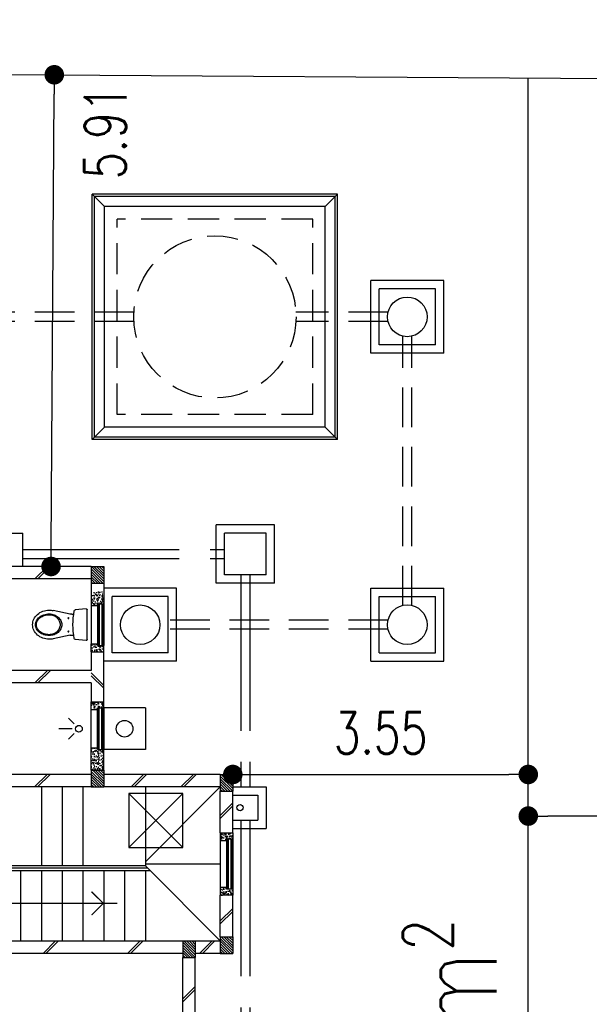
# Model space of a CAD drawing. Header units: millimetres. Extents: x 301 to 1479, y 491 to 1341.
# Tile 249 of 256: x 429.67 to 436.52, y 686.86 to 698.7. Entities that reach past the tile are written whole.
import ezdxf

# ---------------------------------------------------------------- set-up
doc = ezdxf.new("R2010")
doc.units = ezdxf.units.MM
doc.header["$LTSCALE"] = 1.5
doc.header["$MEASUREMENT"] = 0
for name, pattern in [('HIDDEN', [0.375, 0.25, -0.125]), ('HIDDEN2', [4.7625, 3.175, -1.5875]), ('PHANTOM2', [1.25, 0.625, -0.125, 0.125, -0.125, 0.125, -0.125])]:
    doc.linetypes.add(name, pattern=pattern)
for name, color, linetype in [('AP&SA', 254, 'HIDDEN'), ('Blk', 7, 'Continuous'), ('Block', 46, 'Continuous'), ('boundary', 3, 'Continuous'), ('BULUS', 2, 'Continuous'), ('BWCN', 4, 'Continuous'), ('DIM', 6, 'Continuous'), ('Ele', 8, 'Continuous'), ('HATCH', 7, 'Continuous'), ('Hatch Col. C1 GF Ext.', 84, 'Continuous'), ('Hatch Stub Col', 251, 'Continuous'), ('Kerb', 251, 'Continuous'), ('P. Gully trap', 42, 'Continuous'), ('P. Septic tank', 2, 'Continuous'), ('P. Sewr Manhole', 49, 'Continuous'), ('PVC Pipe 110', 69, 'Continuous'), ('PVC RWP 75', 77, 'Continuous'), ('PVC Sewer Pipe 110', 24, 'Continuous'), ('SANIT', 8, 'Continuous'), ('TEXT', 7, 'Continuous'), ('WINDOW', 1, 'Continuous')]:
    doc.layers.add(name, color=color, linetype=linetype)
doc.styles.add('RS1', font='romans.shx', dxfattribs={"width": 0.75, "height": 0.5})
doc.styles.add('RS2', font='romans.shx', dxfattribs={"width": 0.75, "height": 1})
doc.dimstyles.new('Souillac5', dxfattribs={"dimscale": 0.5, "dimtxt": 0.5, "dimasz": 0.47, "dimexe": 0, "dimexo": 1, "dimgap": 0.5, "dimtad": 1, "dimzin": 0, "dimdsep": 46, "dimtxsty": 'RS1', "dimblk": 'DOT', "dimcen": 3, "dimse1": 1, "dimse2": 1, "dimclrd": 6, "dimclre": 6, "dimclrt": 7, "dimaunit": 1, "dimadec": 0, "dimazin": 0, "dimtfac": 1, "dimtofl": 0, "dimtmove": 1, "dimatfit": 3, "dimfxl": 1, "dimtolj": 1, "dimtzin": 0, "dimlwe": -1, "dimarcsym": 0})
pattern_1 = [(50, (422.03025, 162.062746), (0.071726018, -0.0062752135), [0.0075, -0.0825]), (355, (422.03025, 162.062746), (-0.013875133, 0.075219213), [0.006, -0.066]), (100.451444, (422.03623, 162.06222), (0.057850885, 0.068943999), [0.006374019, -0.070114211]), (46.1842, (422.03025, 162.08275), (0.106724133, -0.016551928), [0.01125, -0.12375]), (96.635635, (422.03914, 162.08137), (0.093466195, 0.09741186), [0.009561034, -0.105171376]), (351.184164, (422.03025, 162.08275), (0.093466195, 0.09741186), [0.009, -0.099]), (21, (422.04025, 162.077746), (0.059690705, -0.040261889), [0.0075, -0.0825]), (326, (422.04025, 162.077746), (0.024331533, 0.072515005), [0.006, -0.066]), (71.451445, (422.045225, 162.07439), (0.084022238, 0.032253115), [0.006374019, -0.070114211]), (37.5, (422.03025, 162.062746), (0.0012159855, 0.0332893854), [0, -0.0652, 0, -0.067, 0, -0.06625]), (7.5, (422.03025, 162.062746), (0.0263069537, 0.0394411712), [0, -0.0382, 0, -0.0637, 0, -0.02525]), (327.5, (422.00795, 162.062746), (0.0533822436, -0.0022554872), [0, -0.025, 0, -0.078, 0, -0.1035]), (317.5, (421.99795, 162.062746), (0.058318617, 0.010010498), [0, -0.0325, 0, -0.0518, 0, -0.0735])]
pattern_2 = [(50, (422.03025, 161.862746), (0.071726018, -0.0062752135), [0.0075, -0.0825]), (355, (422.03025, 161.862746), (-0.013875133, 0.075219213), [0.006, -0.066]), (100.451444, (422.03623, 161.86222), (0.057850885, 0.068943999), [0.006374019, -0.070114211]), (46.1842, (422.03025, 161.88275), (0.106724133, -0.016551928), [0.01125, -0.12375]), (96.635635, (422.03914, 161.88137), (0.093466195, 0.09741186), [0.009561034, -0.105171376]), (351.184164, (422.03025, 161.88275), (0.093466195, 0.09741186), [0.009, -0.099]), (21, (422.04025, 161.877746), (0.059690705, -0.040261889), [0.0075, -0.0825]), (326, (422.04025, 161.877746), (0.024331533, 0.072515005), [0.006, -0.066]), (71.451445, (422.045225, 161.87439), (0.084022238, 0.032253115), [0.006374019, -0.070114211]), (37.5, (422.03025, 161.862746), (0.0012159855, 0.0332893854), [0, -0.0652, 0, -0.067, 0, -0.06625]), (7.5, (422.03025, 161.862746), (0.0263069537, 0.0394411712), [0, -0.0382, 0, -0.0637, 0, -0.02525]), (327.5, (422.00795, 161.862746), (0.0533822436, -0.0022554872), [0, -0.025, 0, -0.078, 0, -0.1035]), (317.5, (421.99795, 161.862746), (0.058318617, 0.010010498), [0, -0.0325, 0, -0.0518, 0, -0.0735])]

# ---------------------------------------------------------------- blocks, each defined once
blk = doc.blocks.new('WC')
at = {"layer": 'SANIT'}
for p, q in [((-179, 0), (179, 0)), ((-189, -11), (-178, -142)), ((189, -11), (178, -142)), ((-127, -205), (-170, -408)), ((-125, -185), (-125, -161)), ((125, -185), (125, -161)), ((127, -205), (170, -408))]:
    blk.add_line(p, q, dxfattribs=at)
for points in [[(130, -455, 0.086378), (120, -397, 0.092622), (92, -349, 0.103078), (49, -316, 0.111925), (0, -305, 0.111925), (-49, -316, 0.103078), (-92, -349, 0.092622), (-120, -397, 0.086378), (-130, -455, 0.086378)], [(120, -455, 0.091554), (111, -405, 0.095342), (85, -363, 0.101238), (45, -335, 0.105842), (0, -325, 0.105842), (-45, -335, 0.101238), (-85, -363, 0.095342), (-111, -405, 0.091554), (-120, -455, 0.091554)], [(-175, -455, 0.087147), (-161, -533, 0.093047), (-124, -596, 0.102819), (-66, -640, 0.110985), (0, -655, 0.110985), (66, -640, 0.102819), (124, -596, 0.093047), (161, -533, 0.087147), (175, -455, 0.052217), (170, -408, 0.093047)], [(-170, -408, 0.052217), (-175, -455, 0.087147)], [(-130, -455, 0.079027), (-120, -520, 0.088191), (-92, -572, 0.105253), (-48, -608, 0.121599), (0, -620, 0.121599), (48, -608, 0.105253), (92, -572, 0.088191), (120, -520, 0.079027), (130, -455, 0.079027)], [(-120, -455, 0.077736), (-110, -516, 0.087342), (-85, -565, 0.105569), (-44, -599, 0.12344), (0, -610, 0.12344), (44, -599, 0.105569), (85, -565, 0.087342), (110, -516, 0.077736), (120, -455, 0.077736)]]:
    blk.add_lwpolyline(points, format="xyb", dxfattribs=at)
for centre in [(-80, -225), (80, -225)]:
    blk.add_circle(centre, 6, dxfattribs=at)
for centre, radius, start, end in [((-179, -10), 10, 90, 185.0425), ((179, -10), 10, 354.9575, 90), ((-163, -140), 15, 185.0425, 259.608), ((0, 746), 916, 259.608, 280.392), ((-225, -185), 100, 348.0437, 0), ((225, -185), 100, 180, 191.9563), ((163, -140), 15, 280.392, 354.9575)]:
    blk.add_arc(centre, radius, start, end, dxfattribs=at)
blk = doc.blocks.new('SSSU-D3')
at = {"layer": 'HATCH'}
h = blk.add_hatch(dxfattribs=at)
h.set_pattern_fill('ANSI31', color=256, scale=0.175, angle=630)
h.set_pattern_definition([(315, (-130.522678, 34.936787), (0.015467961, 0.015467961), [])])
h.paths.add_polyline_path([(11.8, 5.15), (11.65, 5.15), (11.65, 5.35), (11.8, 5.35)])
h = blk.add_hatch(dxfattribs=at)
h.set_pattern_fill('ANSI31', color=256, scale=0.175, angle=630)
h.set_pattern_definition([(315, (-132.072678, 34.886787), (0.0154679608, 0.0154679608), [])])
h.paths.add_polyline_path([(13.35, 5.1), (13.2, 5.1), (13.2, 5.3), (13.35, 5.3)])
h = blk.add_hatch(dxfattribs=at)
h.set_pattern_fill('ANSI31', color=256, scale=0.175, angle=630)
h.set_pattern_definition([(315, (-132.072678, 32.936787), (0.0154679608, 0.0154679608), [])])
h.paths.add_polyline_path([(13.35, 3.15), (13.2, 3.15), (13.2, 3.35), (13.35, 3.35)])
h = blk.add_hatch(dxfattribs=at)
h.set_pattern_fill('ANSI31', color=256, scale=0.175, angle=630)
h.set_pattern_definition([(315, (-131.622678, 32.886787), (0.015467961, 0.015467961), [])])
h.paths.add_polyline_path([(12.9, 3.1), (12.75, 3.1), (12.75, 3.3), (12.9, 3.3)])
at = {"layer": 'Hatch Col. C1 GF Ext.'}
h = blk.add_hatch(dxfattribs=at)
h.set_pattern_fill('ANSI31', color=256, scale=0.175, angle=-90)
h.set_pattern_definition([(315, (443.186696, 157.028336), (0.0154679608, 0.0154679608), [])])
h.paths.add_polyline_path([(11.8, 7.6), (11.65, 7.6), (11.65, 7.8), (11.8, 7.8)])
at = {"layer": 'Hatch Stub Col', "linetype": 'ByBlock'}
h = blk.add_hatch(dxfattribs=at)
h.set_pattern_fill('AR-CONC', color=256, scale=0.01, angle=720)
h.set_pattern_definition(pattern_1)
h.paths.add_polyline_path([(11.725, 7.35), (11.725, 7.33), (11.65, 7.33), (11.65, 7.5), (11.8, 7.5), (11.8, 7.35)])
h = blk.add_hatch(dxfattribs=at)
h.set_pattern_fill('AR-CONC', color=256, scale=0.01, angle=720)
h.set_pattern_definition(pattern_1)
h.paths.add_polyline_path([(11.65, 6.775), (11.65, 6.87), (11.725, 6.87), (11.725, 6.85), (11.8, 6.85), (11.8, 6.775)])
h = blk.add_hatch(dxfattribs=at)
h.set_pattern_fill('AR-CONC', color=256, scale=0.01, angle=720)
h.set_pattern_definition([(50, (422.03025, 162.012746), (0.071726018, -0.0062752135), [0.0075, -0.0825]), (355, (422.03025, 162.012746), (-0.013875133, 0.075219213), [0.006, -0.066]), (100.451444, (422.03623, 162.01222), (0.057850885, 0.068943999), [0.006374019, -0.070114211]), (46.1842, (422.03025, 162.03275), (0.106724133, -0.016551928), [0.01125, -0.12375]), (96.635635, (422.03914, 162.03137), (0.093466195, 0.09741186), [0.009561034, -0.105171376]), (351.184164, (422.03025, 162.03275), (0.093466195, 0.09741186), [0.009, -0.099]), (21, (422.04025, 162.027746), (0.059690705, -0.040261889), [0.0075, -0.0825]), (326, (422.04025, 162.027746), (0.024331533, 0.072515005), [0.006, -0.066]), (71.451445, (422.045225, 162.02439), (0.084022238, 0.032253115), [0.006374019, -0.070114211]), (37.5, (422.03025, 162.012746), (0.0012159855, 0.0332893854), [0, -0.0652, 0, -0.067, 0, -0.06625]), (7.5, (422.03025, 162.012746), (0.0263069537, 0.0394411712), [0, -0.0382, 0, -0.0637, 0, -0.02525]), (327.5, (422.00795, 162.012746), (0.0533822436, -0.0022554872), [0, -0.025, 0, -0.078, 0, -0.1035]), (317.5, (421.99795, 162.012746), (0.058318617, 0.010010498), [0, -0.0325, 0, -0.0518, 0, -0.0735])])
h.paths.add_polyline_path([(11.725, 6.1), (11.725, 6.08), (11.65, 6.08), (11.65, 6.175), (11.8, 6.175), (11.8, 6.1)])
h = blk.add_hatch(dxfattribs=at)
h.set_pattern_fill('AR-CONC', color=256, scale=0.01, angle=720)
h.set_pattern_definition([(50, (461.012857, 47.178006), (0.071726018, -0.0062752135), [0.0075, -0.0825]), (355, (461.01286, 47.17801), (-0.013875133, 0.075219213), [0.006, -0.066]), (100.451444, (461.018834, 47.17748), (0.057850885, 0.068943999), [0.006374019, -0.070114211]), (46.1842, (461.01286, 47.19801), (0.106724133, -0.016551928), [0.01125, -0.12375]), (96.635635, (461.02175, 47.19663), (0.093466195, 0.09741186), [0.009561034, -0.105171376]), (351.184164, (461.01286, 47.19801), (0.093466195, 0.09741186), [0.009, -0.099]), (21, (461.022857, 47.193006), (0.059690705, -0.040261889), [0.0075, -0.0825]), (326, (461.02286, 47.19301), (0.024331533, 0.072515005), [0.006, -0.066]), (71.451445, (461.02783, 47.18965), (0.084022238, 0.032253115), [0.006374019, -0.070114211]), (37.5, (461.012857, 47.178006), (0.0012159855, 0.0332893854), [0, -0.0652, 0, -0.067, 0, -0.06625]), (7.5, (461.012857, 47.178006), (0.0263069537, 0.0394411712), [0, -0.0382, 0, -0.0637, 0, -0.02525]), (327.5, (460.990557, 47.178006), (0.0533822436, -0.0022554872), [0, -0.025, 0, -0.078, 0, -0.1035]), (317.5, (460.980557, 47.178006), (0.058318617, 0.010010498), [0, -0.0325, 0, -0.0518, 0, -0.0735])])
h.paths.add_polyline_path([(11.65, 5.35), (11.8, 5.35), (11.8, 5.6), (11.725, 5.6), (11.725, 5.62), (11.65, 5.62)])
h = blk.add_hatch(dxfattribs=at)
h.set_pattern_fill('AR-CONC', color=256, scale=0.01, angle=720)
h.set_pattern_definition(pattern_2)
h.paths.add_polyline_path([(13.2, 4.6), (13.35, 4.6), (13.35, 4.525), (13.275, 4.525), (13.275, 4.505), (13.2, 4.505)])
h = blk.add_hatch(dxfattribs=at)
h.set_pattern_fill('AR-CONC', color=256, scale=0.01, angle=720)
h.set_pattern_definition(pattern_2)
h.paths.add_polyline_path([(13.2, 3.945), (13.275, 3.945), (13.275, 3.925), (13.35, 3.925), (13.35, 3.85), (13.2, 3.85)])
at = {"layer": 'AP&SA', "linetype": 'HIDDEN'}
for p, q in [((14.31, 11.975), (11.96, 11.975)), ((11.96, 9.625), (11.96, 11.975)), ((14.31, 9.625), (14.31, 11.975)), ((14.31, 9.625), (11.96, 9.625))]:
    blk.add_line(p, q, dxfattribs=at)
at = {"layer": 'Block', "linetype": 'ByBlock'}
for p, q in [((11.65, 7.8), (9.75, 7.8)), ((11.65, 7.65), (9.75, 7.65)), ((11.65, 6.775), (11.65, 6.55)), ((11.8, 6.175), (11.8, 6.775)), ((11.65, 6.55), (9.6, 6.55)), ((11.65, 6.4), (9.6, 6.4)), ((11.65, 6.4), (11.65, 6.175)), ((11.65, 5.3), (9.75, 5.3)), ((13.2, 5.3), (11.8, 5.3)), ((11.65, 5.15), (9.75, 5.15)), ((13.2, 5.15), (11.8, 5.15)), ((13.2, 4.6), (13.2, 5.1)), ((13.35, 4.6), (13.35, 5.1)), ((13.2, 3.35), (13.2, 3.85)), ((13.35, 3.35), (13.35, 3.85)), ((9.75, 3.3), (12.75, 3.3)), ((12.9, 3.3), (13.2, 3.3)), ((12.75, 3.15), (9.75, 3.15)), ((12.75, 0.15), (12.75, 3.1)), ((13.2, 3.15), (12.9, 3.15)), ((12.9, 0), (12.9, 3.1))]:
    blk.add_line(p, q, dxfattribs=at)
at = {"layer": 'BULUS', "linetype": 'ByBlock'}
for p, q in [((12.325, 4.175), (10.325, 4.175)), ((12.36, 4.14), (10.325, 4.14))]:
    blk.add_line(p, q, dxfattribs=at)
at = {"layer": 'BWCN'}
for p, q in [((11.65, 7.8), (11.8, 7.8)), ((11.65, 7.8), (11.65, 7.6)), ((11.8, 7.8), (11.8, 7.6)), ((11.65, 7.6), (11.8, 7.6)), ((11.65, 7.6), (11.65, 7.33)), ((11.8, 7.6), (11.8, 7.35)), ((11.725, 7.35), (11.8, 7.35)), ((11.725, 7.33), (11.725, 7.35)), ((11.65, 7.33), (11.725, 7.33)), ((11.65, 6.775), (11.65, 6.87)), ((11.65, 6.87), (11.725, 6.87)), ((11.725, 6.87), (11.725, 6.85)), ((11.65, 6.775), (11.8, 6.775)), ((11.725, 6.85), (11.8, 6.85)), ((11.8, 6.775), (11.8, 6.85)), ((11.65, 6.08), (11.65, 6.175)), ((11.65, 6.175), (11.8, 6.175)), ((11.8, 6.1), (11.8, 6.175)), ((11.65, 6.08), (11.725, 6.08)), ((11.725, 6.1), (11.8, 6.1)), ((11.725, 6.08), (11.725, 6.1)), ((11.65, 5.62), (11.725, 5.62)), ((11.65, 5.35), (11.65, 5.62)), ((11.725, 5.62), (11.725, 5.6)), ((11.725, 5.6), (11.8, 5.6)), ((11.8, 5.35), (11.8, 5.6)), ((11.65, 5.35), (11.8, 5.35)), ((11.65, 5.35), (11.65, 5.15)), ((11.8, 5.35), (11.8, 5.15)), ((13.2, 5.3), (13.35, 5.3)), ((13.2, 5.3), (13.2, 5.1)), ((13.35, 5.3), (13.35, 5.1)), ((11.65, 5.15), (11.8, 5.15)), ((13.2, 5.1), (13.35, 5.1)), ((13.2, 4.6), (13.2, 4.505)), ((13.2, 4.505), (13.275, 4.505)), ((13.275, 4.525), (13.35, 4.525)), ((13.275, 4.505), (13.275, 4.525)), ((13.35, 4.6), (13.35, 4.525)), ((13.2, 3.945), (13.275, 3.945)), ((13.2, 3.945), (13.2, 3.85)), ((13.275, 3.945), (13.275, 3.925)), ((13.275, 3.925), (13.35, 3.925)), ((13.35, 3.925), (13.35, 3.85)), ((13.2, 3.35), (13.35, 3.35)), ((13.2, 3.35), (13.2, 3.15)), ((13.35, 3.35), (13.35, 3.15)), ((12.75, 3.3), (12.9, 3.3)), ((12.75, 3.3), (12.75, 3.1)), ((12.9, 3.3), (12.9, 3.1)), ((12.75, 3.1), (12.9, 3.1)), ((13.2, 3.15), (13.35, 3.15))]:
    blk.add_line(p, q, dxfattribs=at)
at = {"layer": 'BWCN', "linetype": 'ByBlock'}
for p, q in [((13.2, 4.6), (13.35, 4.6)), ((13.35, 3.85), (13.2, 3.85))]:
    blk.add_line(p, q, dxfattribs=at)
at = {"layer": 'Ele'}
for p, q in [((11.604, 7.8), (10.729, 7.8)), ((11.73, 7.35), (11.73, 6.85)), ((11.79, 7.35), (11.79, 6.85)), ((11.8, 7.35), (11.8, 6.85)), ((11.65, 7.33), (11.65, 6.87)), ((11.725, 7.33), (11.725, 6.87)), ((11.65, 5.62), (11.65, 6.08)), ((11.725, 5.62), (11.725, 6.08)), ((11.73, 5.6), (11.73, 6.1)), ((11.79, 5.6), (11.79, 6.1)), ((11.8, 6.1), (11.8, 5.6)), ((11.445, 5.907), (11.375, 5.977)), ((11.422, 5.85), (11.261, 5.85)), ((11.445, 5.793), (11.375, 5.723)), ((11.05, 5.15), (11.05, 4.2)), ((11.3, 5.15), (11.3, 4.2)), ((11.55, 5.15), (11.55, 4.2)), ((13.2, 4.505), (13.2, 3.945)), ((13.275, 4.505), (13.275, 3.945)), ((13.28, 4.525), (13.28, 3.925)), ((13.34, 4.525), (13.34, 3.925)), ((13.35, 4.525), (13.35, 3.925)), ((12.3, 4.2), (10.3, 4.2)), ((10.8, 4.14), (10.8, 3.3)), ((11.05, 4.14), (11.05, 3.3)), ((11.3, 4.14), (11.3, 3.3)), ((11.55, 4.14), (11.55, 3.3)), ((11.8, 4.14), (11.8, 3.3)), ((12.05, 4.14), (12.05, 3.3)), ((12.3, 4.14), (12.3, 3.3)), ((11.959, 3.75), (10.147, 3.75))]:
    blk.add_line(p, q, dxfattribs=at)
at = {"layer": 'Ele', "linetype": 'HIDDEN', "ltscale": 10}
for p, q in [((12.3, 5.15), (12.3, 4.2)), ((13.2, 5.15), (12.3, 4.25)), ((12.3, 4.225), (13.2, 4.225)), ((13.2, 3.3), (12.3, 4.2))]:
    blk.add_line(p, q, dxfattribs=at)
at = {"layer": 'Ele', "const_width": 0.015}
blk.add_lwpolyline([(11.653, 3.891), (11.795, 3.75), (11.653, 3.609)], dxfattribs=at)
at = {"layer": 'Ele'}
blk.add_circle((11.502, 5.85), 0.04, dxfattribs=at)
at = {"layer": 'HATCH'}
for p, q in [((11.122, 7.8), (10.972, 7.65)), ((11.158, 7.8), (11.008, 7.65)), ((11.122, 6.55), (10.972, 6.4)), ((11.158, 6.55), (11.008, 6.4)), ((11.8, 6.371), (11.65, 6.521)), ((11.8, 6.336), (11.65, 6.486)), ((11.119, 5.3), (10.969, 5.15)), ((11.154, 5.3), (11.004, 5.15)), ((12.278, 5.3), (12.128, 5.15)), ((12.314, 5.3), (12.164, 5.15)), ((12.877, 5.3), (12.727, 5.15)), ((12.912, 5.3), (12.762, 5.15)), ((13.2, 4.808), (13.35, 4.958)), ((13.2, 4.772), (13.35, 4.922)), ((13.2, 3.541), (13.35, 3.691)), ((13.2, 3.505), (13.35, 3.655)), ((11.22, 3.3), (11.07, 3.15)), ((11.255, 3.3), (11.105, 3.15)), ((12.236, 3.3), (12.086, 3.15)), ((12.272, 3.3), (12.122, 3.15)), ((13.101, 3.3), (12.951, 3.15)), ((13.136, 3.3), (12.986, 3.15)), ((12.75, 2.602), (12.9, 2.752)), ((12.75, 2.566), (12.9, 2.716))]:
    blk.add_line(p, q, dxfattribs=at)
at = {"layer": 'Kerb'}
for p, q in [((14.61, 12.275), (11.66, 12.275)), ((11.66, 9.325), (11.66, 12.275)), ((11.66, 12.275), (11.81, 12.125)), ((14.58, 12.245), (11.69, 12.245)), ((11.69, 9.355), (11.69, 12.245)), ((14.61, 12.275), (14.46, 12.125)), ((14.58, 9.355), (14.58, 12.245)), ((14.61, 9.325), (14.61, 12.275)), ((14.46, 12.125), (11.81, 12.125)), ((11.81, 9.475), (11.81, 12.125)), ((14.46, 9.475), (14.46, 12.125)), ((15.885, 11.238), (15.01, 11.238)), ((15.01, 10.363), (15.01, 11.238)), ((15.785, 11.138), (15.11, 11.138)), ((15.11, 10.463), (15.11, 11.138)), ((15.785, 10.463), (15.785, 11.138)), ((15.885, 10.363), (15.885, 11.238)), ((15.785, 10.463), (15.11, 10.463)), ((15.885, 10.363), (15.01, 10.363)), ((11.66, 9.325), (11.81, 9.475)), ((14.46, 9.475), (11.81, 9.475)), ((14.61, 9.325), (14.46, 9.475)), ((14.58, 9.355), (11.69, 9.355)), ((14.61, 9.325), (11.66, 9.325)), ((13.85, 8.3), (13.15, 8.3)), ((13.15, 7.6), (13.15, 8.3)), ((13.85, 7.6), (13.85, 8.3)), ((10.329, 8.2), (10.829, 8.2)), ((10.829, 7.8), (10.829, 8.2)), ((13.25, 7.7), (13.25, 8.2)), ((13.75, 8.2), (13.25, 8.2)), ((13.75, 7.7), (13.75, 8.2)), ((13.75, 7.7), (13.25, 7.7)), ((13.85, 7.6), (13.15, 7.6)), ((12.675, 7.538), (11.8, 7.538)), ((12.675, 6.663), (12.675, 7.538)), ((15.01, 7.538), (15.885, 7.538)), ((15.01, 6.663), (15.01, 7.538)), ((15.885, 6.663), (15.885, 7.538)), ((12.575, 7.438), (11.9, 7.438)), ((11.9, 6.763), (11.9, 7.438)), ((12.575, 6.763), (12.575, 7.438)), ((15.11, 7.438), (15.785, 7.438)), ((15.11, 6.763), (15.11, 7.438)), ((15.785, 6.763), (15.785, 7.438)), ((12.575, 6.763), (11.9, 6.763)), ((15.11, 6.763), (15.785, 6.763)), ((12.675, 6.663), (11.8, 6.663)), ((15.01, 6.663), (15.885, 6.663)), ((12.3, 6.1), (11.8, 6.1)), ((12.3, 6.1), (12.3, 5.6)), ((12.3, 5.6), (11.8, 5.6)), ((13.35, 5.15), (13.75, 5.15)), ((13.75, 5.15), (13.75, 4.65)), ((13.35, 5.05), (13.65, 5.05)), ((13.65, 5.05), (13.65, 4.75)), ((13.35, 4.75), (13.65, 4.75)), ((13.35, 4.65), (13.75, 4.65))]:
    blk.add_line(p, q, dxfattribs=at)
at = {"layer": 'P. Gully trap'}
blk.add_circle((12.05, 5.85), 0.1, dxfattribs=at)
at = {"layer": 'P. Septic tank', "linetype": 'HIDDEN'}
blk.add_circle((13.135, 10.8), 0.975, dxfattribs=at)
at = {"layer": 'P. Sewr Manhole'}
for centre, radius in [((15.447, 10.8), 0.238), ((12.238, 7.1), 0.237), ((15.447, 7.1), 0.238)]:
    blk.add_circle(centre, radius, dxfattribs=at)
at = {"layer": 'PVC Pipe 110', "linetype": 'PHANTOM2', "ltscale": 2}
for p, q in [((10.829, 8.005), (13.25, 8.005)), ((10.829, 7.895), (13.25, 7.895)), ((13.445, 7.7), (13.445, 5.15)), ((13.555, 7.7), (13.555, 5.15)), ((13.445, 4.75), (13.445, 0.55)), ((13.555, 4.75), (13.555, 0.55))]:
    blk.add_line(p, q, dxfattribs=at)
at = {"layer": 'PVC RWP 75'}
blk.add_circle((13.437, 4.9), 0.0375, dxfattribs=at)
at = {"layer": 'PVC Sewer Pipe 110', "linetype": 'HIDDEN2', "ltscale": 0.1}
for p, q in [((12.162, 10.855), (10.305, 10.855)), ((15.216, 10.855), (14.108, 10.855)), ((12.162, 10.745), (10.305, 10.745)), ((15.216, 10.745), (14.108, 10.745)), ((15.392, 7.331), (15.392, 10.569)), ((15.502, 7.331), (15.502, 10.569)), ((15.216, 7.155), (12.469, 7.155)), ((15.216, 7.045), (12.469, 7.045))]:
    blk.add_line(p, q, dxfattribs=at)
at = {"layer": 'SANIT', "linetype": 'HIDDEN2', "ltscale": 100}
for p, q in [((12.75, 5.072), (12.1, 5.072)), ((12.1, 5.072), (12.1, 4.422)), ((12.75, 5.072), (12.1, 4.422)), ((12.1, 5.072), (12.75, 4.422)), ((12.75, 4.422), (12.75, 5.072)), ((12.1, 4.422), (12.75, 4.422))]:
    blk.add_line(p, q, dxfattribs=at)
at = {"layer": 'WINDOW', "linetype": 'HIDDEN2', "ltscale": 0.5}
for p, q in [((11.745, 7.35), (11.745, 6.85)), ((11.775, 7.35), (11.775, 6.85)), ((11.745, 5.6), (11.745, 6.1)), ((11.775, 5.6), (11.775, 6.1)), ((13.295, 4.525), (13.295, 3.925)), ((13.325, 4.525), (13.325, 3.925))]:
    blk.add_line(p, q, dxfattribs=at)
at = {"layer": 'SANIT', "xscale": -0.001, "yscale": 0.001, "zscale": 0.001, "rotation": 270.0000000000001}
blk.add_blockref('WC', (11.6, 7.1), dxfattribs=at)
blk = doc.blocks.new('_DOT')
at = {"color": 0, "linetype": 'ByBlock'}
blk.add_line((-0.5, 0), (-1, 0), dxfattribs=at)
at = {"color": 0, "linetype": 'ByBlock', "const_width": 0.5}
blk.add_lwpolyline([(-0.25, 0, 1), (0.25, 0, 1)], format="xyb", close=True, dxfattribs=at)
blk = doc.blocks.new('*D229')
at = {"layer": 'DEFPOINTS', "color": 0, "transparency": 16777216}
for p in [(432.234, 689.626), (435.784, 689.626), (435.784, 689.626)]:
    blk.add_point(p, dxfattribs=at)
at = {"layer": 'DIM', "color": 6, "lineweight": -2, "transparency": 16777216}
blk.add_line((432.469, 689.626), (435.549, 689.626), dxfattribs=at)
at = {"layer": 'DIM', "color": 6, "lineweight": -2, "transparency": 16777216, "xscale": 0.235, "yscale": 0.235, "zscale": 0.235, "rotation": 180}
blk.add_blockref('_DOT', (432.234, 689.626), dxfattribs=at)
at = {"layer": 'DIM', "color": 6, "lineweight": -2, "transparency": 16777216, "xscale": 0.235, "yscale": 0.235, "zscale": 0.235}
blk.add_blockref('_DOT', (435.784, 689.626), dxfattribs=at)
at = {"layer": 'DIM', "color": 7, "transparency": 16777216, "insert": (434.009, 690.126), "char_height": 0.5, "attachment_point": 5, "style": 'RS1'}
blk.add_mtext('\\A1;3.55', dxfattribs=at)
blk = doc.blocks.new('*D231')
at = {"layer": 'DEFPOINTS', "color": 0, "transparency": 16777216}
for p in [(435.784, 689.126), (435.784, 689.126), (439.334, 689.126)]:
    blk.add_point(p, dxfattribs=at)
at = {"layer": 'DIM', "color": 6, "lineweight": -2, "transparency": 16777216}
blk.add_line((439.099, 689.126), (436.019, 689.126), dxfattribs=at)
at = {"layer": 'DIM', "color": 6, "lineweight": -2, "transparency": 16777216, "xscale": 0.235, "yscale": 0.235, "zscale": 0.235, "rotation": 180}
blk.add_blockref('_DOT', (435.784, 689.126), dxfattribs=at)
at = {"layer": 'DIM', "color": 6, "lineweight": -2, "transparency": 16777216, "xscale": 0.235, "yscale": 0.235, "zscale": 0.235}
blk.add_blockref('_DOT', (439.334, 689.126), dxfattribs=at)
at = {"layer": 'DIM', "color": 7, "transparency": 16777216, "insert": (437.559, 689.626), "char_height": 0.5, "attachment_point": 5, "style": 'RS1'}
blk.add_mtext('\\A1;3.55', dxfattribs=at)
blk = doc.blocks.new('*D249')
at = {"layer": 'DEFPOINTS', "color": 0, "transparency": 16777216}
for p in [(430.089, 698.036), (430.089, 698.036), (430.05, 692.126)]:
    blk.add_point(p, dxfattribs=at)
at = {"layer": 'DIM', "color": 6, "lineweight": -2, "transparency": 16777216}
blk.add_line((430.051, 692.361), (430.087, 697.801), dxfattribs=at)
at = {"layer": 'DIM', "color": 6, "lineweight": -2, "transparency": 16777216, "xscale": 0.235, "yscale": 0.235, "zscale": 0.235}
for p, rotation in [((430.089, 698.036), 89.62136057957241), ((430.05, 692.126), 269.6213605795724)]:
    blk.add_blockref('_DOT', p, dxfattribs=dict(at, rotation=rotation))
at = {"layer": 'DIM', "color": 7, "transparency": 16777216, "insert": (430.702, 697.346), "char_height": 0.5, "attachment_point": 5, "rotation": 89.6214, "style": 'RS1'}
blk.add_mtext('\\A1;5.91', dxfattribs=at)

msp = doc.modelspace()

# ---------------------------------------------------------------- linework, layer by layer
at = {"layer": 'boundary', "linetype": 'Continuous'}
for p, q in [((329.8894, 698.6981), (498.3111, 697.585)), ((435.7836, 678.769), (435.7836, 697.9983))]:
    msp.add_line(p, q, dxfattribs=at)

# ---------------------------------------------------------------- block references
at = {"layer": 'Blk'}
msp.add_blockref('SSSU-D3', (418.8836, 684.3262), dxfattribs=at)

# ---------------------------------------------------------------- texts
at = {"layer": 'TEXT', "style": 'RS2', "width": 0.75}
msp.add_text('A:201.31m²', height=1, rotation=89.98956, dxfattribs=at).set_placement((435.4001, 682.105))

# ---------------------------------------------------------------- dimensions: what is measured, and where the dimension line sits
at = {"layer": 'DIM'}
dim = msp.add_linear_dim(base=(430.0889, 698.0359), p1=(430.0499, 692.1262), p2=(430.0889, 698.0359), angle=89.62136, dimstyle='Souillac5', override={"dimtmove": 2}, dxfattribs=at)
dim.commit()
dim.dimension.update_dxf_attribs({"geometry": '*D249', "text_midpoint": (430.7016, 697.346), "dimtype": 161})
for base, p1, p2, picture, middle in [((435.7836, 689.6262), (432.2336, 689.6262), (435.7836, 689.6262), '*D229', (434.0086, 690.1262)), ((435.7836, 689.1262), (439.3336, 689.1262), (435.7836, 689.1262), '*D231', (437.5586, 689.6262))]:
    dim = msp.add_linear_dim(base=base, p1=p1, p2=p2, dimstyle='Souillac5', dxfattribs=at)
    dim.commit()
    dim.dimension.update_dxf_attribs({"geometry": picture, "text_midpoint": middle})

doc.saveas('drawing.dxf')
